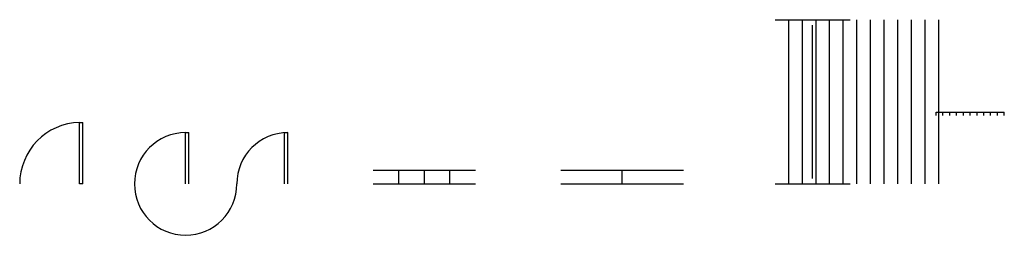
# Model space of a CAD drawing. Header units: metres. Extents: x -462 to 13970, y -750 to 2400.
import ezdxf

# ---------------------------------------------------------------- set-up
doc = ezdxf.new("R2010")
doc.units = ezdxf.units.M

# ---------------------------------------------------------------- blocks, each defined once
blk = doc.blocks.new('$TCHSYS$DOOR2D')
for p, q in [((0.45, 0.975), (0.5, 0.975)), ((0.45, 0), (0.45, 0.975)), ((0.5, 0), (0.5, 0.975)), ((0.5, 0), (0.45, 0))]:
    blk.add_line(p, q)
blk.add_arc((0.475, 0), 0.975, 91.4693, 180)
blk = doc.blocks.new('GEN_DOOR_DOUBLE')
for p, q in [((0, 0), (0, 750)), ((0, 750), (50, 750)), ((50, 0), (50, 750)), ((1450, 0), (1450, 750)), ((1450, 750), (1500, 750)), ((1500, 0), (1500, 750))]:
    blk.add_line(p, q)
for centre, end in [((0, 0), 0), ((1500, 0), 180)]:
    blk.add_arc(centre, 750, 90, end)
blk = doc.blocks.new('GEN_WIN_SLIDE')
for p, q in [((0, 200), (1500, 200)), ((375, 0), (375, 200)), ((750, 0), (750, 200)), ((1125, 0), (1125, 200)), ((0, 0), (1500, 0))]:
    blk.add_line(p, q)
blk = doc.blocks.new('GEN_WIN_FIXED')
for p, q in [((0, 200), (1800, 200)), ((900, 0), (900, 200)), ((0, 0), (1800, 0))]:
    blk.add_line(p, q)
blk = doc.blocks.new('GEN_STAIR_RUN')
for p, q in [((0, 2400), (1100, 2400)), ((200, 0), (200, 2400)), ((400, 0), (400, 2400)), ((550, 80), (550, 2320)), ((600, 0), (600, 2400)), ((800, 0), (800, 2400)), ((1000, 0), (1000, 2400)), ((1200, 0), (1200, 2400)), ((1400, 0), (1400, 2400)), ((1600, 0), (1600, 2400)), ((1800, 0), (1800, 2400)), ((2000, 0), (2000, 2400)), ((2200, 0), (2200, 2400)), ((2400, 0), (2400, 2400)), ((0, 0), (1100, 0))]:
    blk.add_line(p, q)
blk = doc.blocks.new('GEN_RAIL')
for p, q in [((0, 1050), (1000, 1050)), ((0, 1000), (0, 1050)), ((100, 1000), (100, 1050)), ((200, 1000), (200, 1050)), ((300, 1000), (300, 1050)), ((400, 1000), (400, 1050)), ((500, 1000), (500, 1050)), ((600, 1000), (600, 1050)), ((700, 1000), (700, 1050)), ((800, 1000), (800, 1050)), ((900, 1000), (900, 1050)), ((1000, 1000), (1000, 1050))]:
    blk.add_line(p, q)

msp = doc.modelspace()

# ---------------------------------------------------------------- block references
at = {"layer": 'A-DOOR', "xscale": 923.08, "yscale": 923.08, "zscale": 923.08}
msp.add_blockref('$TCHSYS$DOOR2D', (0, 0), dxfattribs=at)
at = {"layer": 'A-DOOR'}
msp.add_blockref('GEN_DOOR_DOUBLE', (1970, 0), dxfattribs=at)
at = {"layer": 'A-RAIL'}
msp.add_blockref('GEN_RAIL', (12970, 0), dxfattribs=at)
at = {"layer": 'A-STAIR'}
msp.add_blockref('GEN_STAIR_RUN', (10610, 0), dxfattribs=at)
at = {"layer": 'A-WIND'}
for name, p in [('GEN_WIN_SLIDE', (4720, 0)), ('GEN_WIN_FIXED', (7470, 0))]:
    msp.add_blockref(name, p, dxfattribs=at)

doc.saveas('drawing.dxf')
